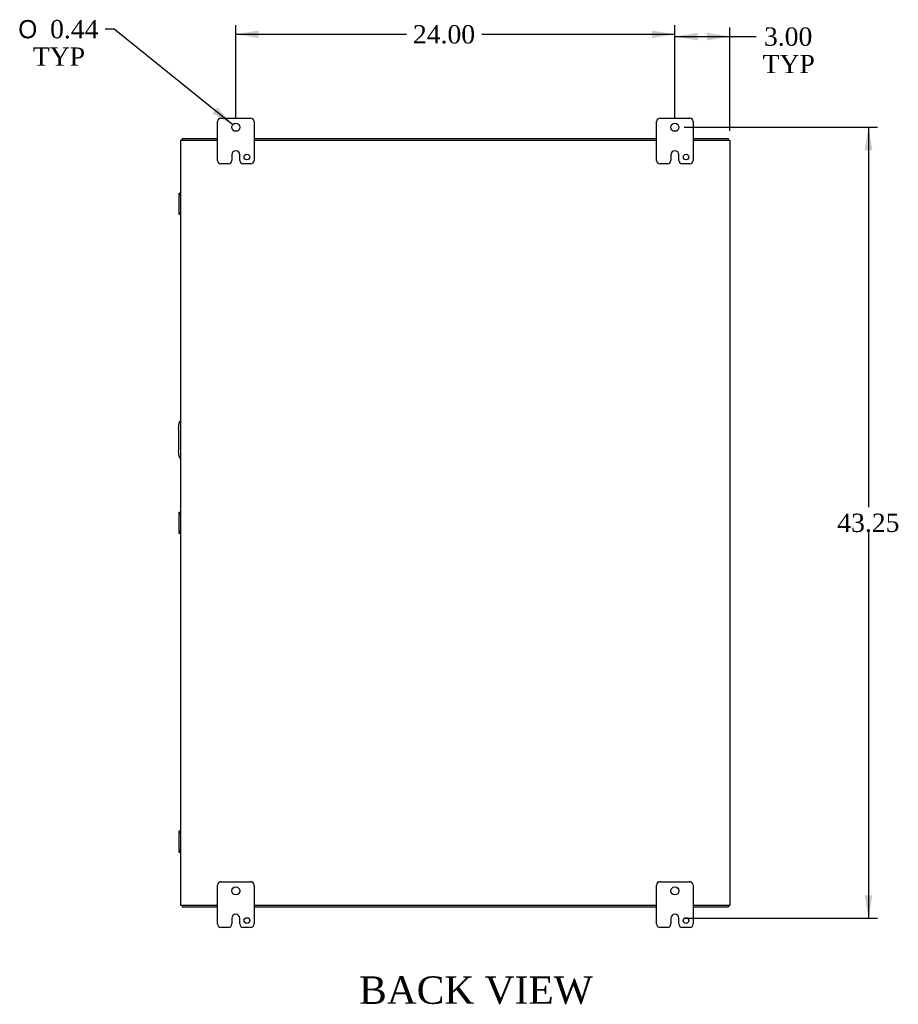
# Model space of a CAD drawing. Header units: inches. Extents: x 15 to 236, y 11 to 157.
# Tile 7 of 9: x 177 to 225, y 55 to 108. Entities that reach past the tile are written whole.
import ezdxf
from ezdxf.enums import TextEntityAlignment as Align

# ---------------------------------------------------------------- set-up
doc = ezdxf.new("R2010")
doc.units = ezdxf.units.IN
doc.header["$MEASUREMENT"] = 0
for name, color, linetype in [('COM40153-2', 7, 'CONTINUOUS'), ('COM42667', 7, 'CONTINUOUS'), ('COM48494', 7, 'CONTINUOUS'), ('COM48514', 7, 'CONTINUOUS'), ('DEFAULT', 7, 'CONTINUOUS'), ('FET07710', 7, 'CONTINUOUS')]:
    doc.layers.add(name, color=color, linetype=linetype)
doc.styles.add('SEACAD_SOLID_EDGE_ANSI1_SY', font='txt')
doc.styles.add('SEACAD_TIMES_NEW_ROMAN', font='times.ttf')

# ---------------------------------------------------------------- blocks, each defined once
blk = doc.blocks.new('GDIMGGROUP7')
at = {"layer": 'DEFAULT', "linetype": 'Continuous'}
for points in [[(190.191, 107.891), (188.941, 107.683), (190.191, 107.475)], [(211.691, 107.891), (211.691, 107.475), (212.941, 107.683)]]:
    blk.add_hatch(color=136, dxfattribs=at).paths.add_polyline_path(points)
at = {"layer": 'DEFAULT', "color": 136, "linetype": 'Continuous'}
for p, q in [((188.941, 103.097), (188.941, 108.183)), ((188.941, 107.683), (198.273, 107.683)), ((202.386, 107.683), (212.941, 107.683)), ((212.941, 103.097), (212.941, 108.183))]:
    blk.add_line(p, q, dxfattribs=at)
at = {"layer": 'DEFAULT', "color": 136, "linetype": 'Continuous', "style": 'SEACAD_TIMES_NEW_ROMAN'}
blk.add_text('24.00', height=1, dxfattribs=at).set_placement((198.623, 108.183), align=Align.TOP_LEFT)
blk = doc.blocks.new('GDIMGGROUP8')
at = {"layer": 'DEFAULT', "linetype": 'Continuous'}
for points in [[(214.191, 107.766), (212.941, 107.558), (214.191, 107.35)], [(214.691, 107.766), (214.691, 107.35), (215.941, 107.558)]]:
    blk.add_hatch(color=136, dxfattribs=at).paths.add_polyline_path(points)
at = {"layer": 'DEFAULT', "color": 136, "linetype": 'Continuous'}
for p, q in [((212.941, 103.097), (212.941, 108.058)), ((215.941, 102.4), (215.941, 108.058)), ((212.941, 107.558), (216.889, 107.558)), ((216.889, 107.558), (217.389, 107.558))]:
    blk.add_line(p, q, dxfattribs=at)
at = {"layer": 'DEFAULT', "color": 136, "linetype": 'Continuous', "style": 'SEACAD_TIMES_NEW_ROMAN'}
for s, p in [('3.00', (217.81, 108.058)), ('TYP', (217.739, 106.558))]:
    blk.add_text(s, height=1, dxfattribs=at).set_placement(p, align=Align.TOP_LEFT)
blk = doc.blocks.new('GDIMGGROUP21')
at = {"layer": 'DEFAULT', "linetype": 'Continuous'}
for points in [[(223.732, 101.347), (223.523, 102.597), (223.315, 101.347)], [(223.732, 60.597), (223.315, 60.597), (223.523, 59.347)]]:
    blk.add_hatch(color=136, dxfattribs=at).paths.add_polyline_path(points)
at = {"layer": 'DEFAULT', "color": 136, "linetype": 'Continuous'}
for p, q in [((213.441, 102.597), (224.023, 102.597)), ((223.523, 102.597), (223.523, 81.822)), ((223.523, 80.472), (223.523, 59.347)), ((213.441, 59.347), (224.023, 59.347))]:
    blk.add_line(p, q, dxfattribs=at)
at = {"layer": 'DEFAULT', "color": 136, "linetype": 'Continuous', "style": 'SEACAD_TIMES_NEW_ROMAN'}
blk.add_text('43.25', height=1, dxfattribs=at).set_placement((221.817, 81.472), align=Align.TOP_LEFT)
blk = doc.blocks.new('GDIMGGROUP22')
at = {"layer": 'DEFAULT', "linetype": 'Continuous'}
blk.add_hatch(color=136, dxfattribs=at).paths.add_polyline_path([(187.667, 103.357), (188.77, 102.734), (187.929, 103.681)])
at = {"layer": 'DEFAULT', "color": 136, "linetype": 'Continuous'}
for p, q in [((182.294, 107.964), (181.794, 107.964)), ((188.77, 102.734), (182.294, 107.964))]:
    blk.add_line(p, q, dxfattribs=at)
for s, style, p in [('O', 'SEACAD_SOLID_EDGE_ANSI1_SY', (177.05, 108.464)), ('0.44', 'SEACAD_TIMES_NEW_ROMAN', (178.79, 108.464)), ('TYP', 'SEACAD_TIMES_NEW_ROMAN', (177.849, 106.964))]:
    blk.add_text(s, height=1, dxfattribs=dict(at, style=style)).set_placement(p, align=Align.TOP_LEFT)

msp = doc.modelspace()

# ---------------------------------------------------------------- linework, layer by layer
at = {"layer": 'COM40153-2', "color": 7}
for p, q in [((185.816, 86.097), (185.845, 86.431)), ((185.816, 86.097), (185.816, 84.926)), ((185.845, 84.592), (185.816, 84.926))]:
    msp.add_line(p, q, dxfattribs=at)
for centre, start, end in [((185.969, 86.42), 103.3006, 175), ((185.969, 84.603), 185, 256.6994)]:
    msp.add_arc(centre, 0.125, start, end, dxfattribs=at)
at = {"layer": 'COM42667', "color": 7}
for p, q in [((185.845, 98.903), (185.845, 98.998)), ((185.845, 98.998), (185.941, 98.998)), ((185.845, 98.903), (185.845, 98.855)), ((185.941, 98.903), (185.845, 98.903)), ((185.845, 97.964), (185.845, 98.855)), ((185.845, 97.964), (185.845, 97.916)), ((185.845, 97.821), (185.845, 97.916)), ((185.845, 97.916), (185.941, 97.916)), ((185.941, 97.821), (185.845, 97.821)), ((185.845, 81.465), (185.845, 81.56)), ((185.845, 81.56), (185.941, 81.56)), ((185.845, 81.465), (185.845, 81.417)), ((185.941, 81.465), (185.845, 81.465)), ((185.845, 80.526), (185.845, 81.417)), ((185.845, 80.526), (185.845, 80.478)), ((185.845, 80.383), (185.845, 80.478)), ((185.845, 80.478), (185.941, 80.478)), ((185.941, 80.383), (185.845, 80.383)), ((185.845, 64.027), (185.845, 64.122)), ((185.845, 64.122), (185.941, 64.122)), ((185.845, 64.027), (185.845, 63.979)), ((185.941, 64.027), (185.845, 64.027)), ((185.845, 63.088), (185.845, 63.979)), ((185.845, 63.088), (185.845, 63.04)), ((185.845, 62.945), (185.845, 63.04)), ((185.845, 63.04), (185.941, 63.04)), ((185.941, 62.945), (185.845, 62.945))]:
    msp.add_line(p, q, dxfattribs=at)
at = {"layer": 'COM48494', "color": 7}
for p, q in [((185.941, 60.044), (185.941, 101.9)), ((185.941, 101.9), (186.049, 101.9)), ((186.049, 101.9), (187.941, 101.9)), ((189.941, 101.9), (211.941, 101.9)), ((213.941, 101.9), (215.833, 101.9)), ((215.833, 101.9), (215.941, 101.9)), ((215.941, 101.9), (215.941, 60.044)), ((186.049, 60.044), (185.941, 60.044)), ((187.941, 60.044), (186.049, 60.044)), ((211.941, 60.044), (189.941, 60.044)), ((215.833, 60.044), (213.941, 60.044)), ((215.941, 60.044), (215.833, 60.044))]:
    msp.add_line(p, q, dxfattribs=at)
at = {"layer": 'COM48514', "color": 7}
for p, q in [((187.941, 101.972), (186.013, 101.972)), ((186.013, 101.9), (186.013, 101.972)), ((211.941, 101.972), (189.941, 101.972)), ((215.869, 101.972), (213.941, 101.972)), ((215.869, 101.9), (215.869, 101.972)), ((186.013, 60.044), (186.013, 59.972)), ((186.013, 59.972), (187.941, 59.972)), ((189.941, 59.972), (211.941, 59.972)), ((213.941, 59.972), (215.869, 59.972)), ((215.869, 60.044), (215.869, 59.972))]:
    msp.add_line(p, q, dxfattribs=at)
at = {"layer": 'FET07710', "color": 7}
for p, q in [((187.941, 100.784), (187.941, 102.909)), ((188.128, 103.097), (189.753, 103.097)), ((189.941, 102.909), (189.941, 100.784)), ((211.941, 100.784), (211.941, 102.909)), ((212.128, 103.097), (213.753, 103.097)), ((213.941, 102.909), (213.941, 100.784)), ((188.941, 101.315), (188.941, 101.315)), ((212.941, 101.315), (212.941, 101.315)), ((188.723, 101.097), (188.723, 100.784)), ((189.159, 100.784), (189.159, 101.097)), ((212.723, 101.097), (212.723, 100.784)), ((213.159, 100.784), (213.159, 101.097)), ((188.535, 100.597), (188.128, 100.597)), ((189.753, 100.597), (189.347, 100.597)), ((212.535, 100.597), (212.128, 100.597)), ((213.753, 100.597), (213.347, 100.597)), ((187.941, 59.034), (187.941, 61.159)), ((188.128, 61.347), (189.753, 61.347)), ((189.941, 61.159), (189.941, 59.034)), ((211.941, 59.034), (211.941, 61.159)), ((212.128, 61.347), (213.753, 61.347)), ((213.941, 61.159), (213.941, 59.034)), ((188.723, 59.347), (188.723, 59.034)), ((188.941, 59.565), (188.941, 59.565)), ((189.159, 59.034), (189.159, 59.347)), ((212.723, 59.347), (212.723, 59.034)), ((212.941, 59.565), (212.941, 59.565)), ((213.159, 59.034), (213.159, 59.347)), ((188.535, 58.847), (188.128, 58.847)), ((189.753, 58.847), (189.347, 58.847)), ((212.535, 58.847), (212.128, 58.847)), ((213.753, 58.847), (213.347, 58.847))]:
    msp.add_line(p, q, dxfattribs=at)
for centre, radius in [((188.941, 102.597), 0.219), ((212.941, 102.597), 0.219), ((189.55, 100.972), 0.156), ((213.55, 100.972), 0.156), ((188.941, 60.847), 0.219), ((212.941, 60.847), 0.219), ((189.55, 59.222), 0.156), ((213.55, 59.222), 0.156)]:
    msp.add_circle(centre, radius, dxfattribs=at)
for centre, radius, start, end in [((188.128, 102.909), 0.187, 90, 180), ((189.753, 102.909), 0.187, 0, 90), ((212.128, 102.909), 0.188, 90, 180), ((213.753, 102.909), 0.187, 0, 90), ((188.941, 101.097), 0.218, 90, 180), ((188.941, 101.097), 0.218, 0, 90), ((212.941, 101.097), 0.218, 90, 180), ((212.941, 101.097), 0.218, 0, 90), ((188.128, 100.784), 0.187, 180, 270), ((188.535, 100.784), 0.187, 270, 0), ((189.347, 100.784), 0.188, 180, 270), ((189.753, 100.784), 0.187, 270, 0), ((212.128, 100.784), 0.187, 180, 270), ((212.535, 100.784), 0.187, 270, 0), ((213.347, 100.784), 0.188, 180, 270), ((213.753, 100.784), 0.188, 270, 0), ((188.128, 61.159), 0.187, 90, 180), ((189.753, 61.159), 0.187, 0, 90), ((212.128, 61.159), 0.188, 90, 180), ((213.753, 61.159), 0.188, 0, 90), ((188.941, 59.347), 0.218, 90, 180), ((188.941, 59.347), 0.218, 0, 90), ((212.941, 59.347), 0.218, 90, 180), ((212.941, 59.347), 0.218, 0, 90), ((188.128, 59.034), 0.187, 180, 270), ((188.535, 59.034), 0.187, 270, 0), ((189.347, 59.034), 0.188, 180, 270), ((189.753, 59.034), 0.187, 270, 0), ((212.128, 59.034), 0.188, 180, 270), ((212.535, 59.034), 0.187, 270, 0), ((213.347, 59.034), 0.188, 180, 270), ((213.753, 59.034), 0.188, 270, 0)]:
    msp.add_arc(centre, radius, start, end, dxfattribs=at)

# ---------------------------------------------------------------- block references
at = {"layer": 'DEFAULT', "color": 7}
for name in ['GDIMGGROUP22', 'GDIMGGROUP7', 'GDIMGGROUP8', 'GDIMGGROUP21']:
    msp.add_blockref(name, (0, 0), dxfattribs=at)

# ---------------------------------------------------------------- texts
at = {"layer": 'DEFAULT', "color": 7, "style": 'SEACAD_TIMES_NEW_ROMAN'}
msp.add_text('BACK VIEW', height=1.5, dxfattribs=at).set_placement((195.683, 56.169), align=Align.TOP_LEFT)

doc.saveas('drawing.dxf')
